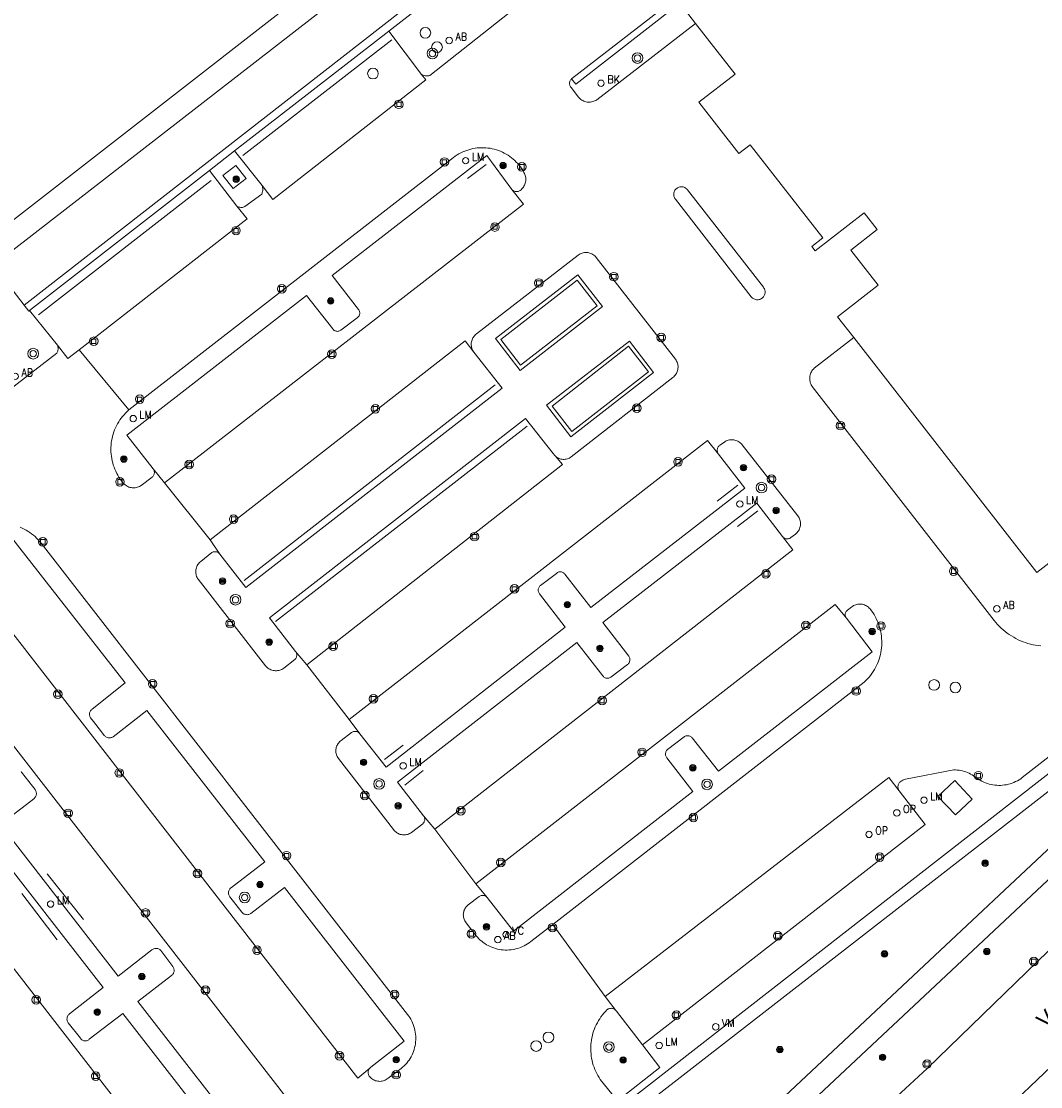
# Model space of a CAD drawing. Header units: metres. Extents: x 138165 to 154469, y 480134 to 494189.
# Tile 96 of 256: x 145769 to 145849, y 485619 to 485702. Entities that reach past the tile are written whole.
import ezdxf

# ---------------------------------------------------------------- set-up
doc = ezdxf.new("R2010")
doc.units = ezdxf.units.M
doc.header["$LTSCALE"] = 0.001
doc.header["$MEASUREMENT"] = 0
for name, color, linetype, lineweight in [('Level 5', 7, 'Continuous', 0), ('TOP-L-terrein schutting raster hek leuning', 7, 'Continuous', 0), ('TOP-L-topo objecten punt', 7, 'Continuous', 0), ('TOP-L-topo objecten vlak', 7, 'Continuous', 0), ('TOP-L-verharding vangrail', 7, 'Continuous', 0), ('TOP-T-topo huisnummering naamgeving', 7, 'Continuous', 0)]:
    doc.layers.add(name, color=color, linetype=linetype, lineweight=lineweight)
doc.styles.add('Style-INTL_ISO', font='INTL_ISO.shx')
doc.styles.add('Style-STANDARD', font='STANDARD.shx')

# ---------------------------------------------------------------- blocks, each defined once
blk = doc.blocks.new('24')
at = {"layer": 'TOP-L-topo objecten punt', "color": 7, "linetype": 'Continuous', "lineweight": 0}
for radius in [0.025, 0.0182, 0.0115, 0.005]:
    blk.add_circle((0, 0), radius, dxfattribs=at)
blk = doc.blocks.new('38')
at = {"layer": 'TOP-L-topo objecten punt', "color": 7, "linetype": 'Continuous', "lineweight": 0}
blk.add_circle((0, 0), 0.025, dxfattribs=at)
at = {"layer": 'TOP-L-topo objecten punt', "color": 7, "linetype": 'Continuous', "lineweight": 0, "style": 'Style-STANDARD'}
blk.add_text('OP', height=0.06, dxfattribs=at).set_placement((0.0483, 0))
blk = doc.blocks.new('22')
at = {"layer": 'TOP-L-topo objecten punt', "color": 7, "linetype": 'Continuous', "lineweight": 0}
blk.add_circle((0, 0), 0.025, dxfattribs=at)
at = {"layer": 'TOP-L-topo objecten punt', "color": 7, "linetype": 'Continuous', "lineweight": 0, "style": 'Style-STANDARD'}
blk.add_text('VC', height=0.06, dxfattribs=at).set_placement((0.0483, 0))
blk = doc.blocks.new('39')
at = {"layer": 'TOP-L-topo objecten punt', "color": 7, "linetype": 'Continuous', "lineweight": 0}
for p, q in [((0.0175, 0.0175), (-0.0175, 0.0175)), ((-0.0175, 0.0175), (-0.0175, -0.0175)), ((0.0175, 0.0175), (0.0175, -0.0175)), ((0.0175, -0.0175), (-0.0175, -0.0175))]:
    blk.add_line(p, q, dxfattribs=at)
blk.add_circle((0, 0), 0.0332, dxfattribs=at)
blk = doc.blocks.new('*U13')
at = {"layer": 'Level 5', "color": 7, "linetype": 'Continuous', "lineweight": 0}
blk.add_circle((0, 0), 0.0415, dxfattribs=at)
blk = doc.blocks.new('150')
at = {"layer": 'Level 5', "color": 7, "linetype": 'Continuous', "lineweight": 0}
blk.add_blockref('*U13', (0, 0), dxfattribs=at)
blk = doc.blocks.new('72')
at = {"layer": 'TOP-L-topo objecten punt', "color": 7, "linetype": 'Continuous', "lineweight": 0}
blk.add_circle((0, 0), 0.025, dxfattribs=at)
at = {"layer": 'TOP-L-topo objecten punt', "color": 7, "linetype": 'Continuous', "lineweight": 0, "style": 'Style-STANDARD'}
blk.add_text('BK', height=0.06, dxfattribs=at).set_placement((0.0483, 0))
blk = doc.blocks.new('16')
at = {"layer": 'TOP-L-topo objecten punt', "color": 7, "linetype": 'Continuous', "lineweight": 0}
blk.add_circle((0, 0), 0.025, dxfattribs=at)
at = {"layer": 'TOP-L-topo objecten punt', "color": 7, "linetype": 'Continuous', "lineweight": 0, "style": 'Style-STANDARD'}
blk.add_text('LM', height=0.06, dxfattribs=at).set_placement((0.0483, 0))
blk = doc.blocks.new('28')
at = {"layer": 'TOP-L-topo objecten punt', "color": 7, "linetype": 'Continuous', "lineweight": 0}
blk.add_circle((0, 0), 0.025, dxfattribs=at)
at = {"layer": 'TOP-L-topo objecten punt', "color": 7, "linetype": 'Continuous', "lineweight": 0, "style": 'Style-STANDARD'}
blk.add_text('VM', height=0.06, dxfattribs=at).set_placement((0.0483, 0))
blk = doc.blocks.new('11')
at = {"layer": 'TOP-L-topo objecten punt', "color": 7, "linetype": 'Continuous', "lineweight": 0}
blk.add_circle((0, 0), 0.025, dxfattribs=at)
at = {"layer": 'TOP-L-topo objecten punt', "color": 7, "linetype": 'Continuous', "lineweight": 0, "style": 'Style-STANDARD'}
blk.add_text('AB', height=0.06, dxfattribs=at).set_placement((0.0483, 0))
blk = doc.blocks.new('27')
at = {"layer": 'TOP-L-topo objecten punt', "color": 7, "linetype": 'Continuous', "lineweight": 0}
for radius in [0.0415, 0.025]:
    blk.add_circle((0, 0), radius, dxfattribs=at)

msp = doc.modelspace()

# ---------------------------------------------------------------- linework, layer by layer
at = {"layer": 'TOP-L-terrein schutting raster hek leuning', "flags": 128}
msp.add_lwpolyline([(145892.743, 485720.944), (145913.693, 485694.147), (145816.019, 485617.988), (145808.015, 485611.797), (145777.182, 485588.107), (145775.1, 485587.145), (145772.868, 485586.865), (145748.012, 485589.884)], dxfattribs=at)
at = {"layer": 'TOP-L-topo objecten vlak', "flags": 128}
for points in [[(145812.334, 485718.455), (145811.229, 485719.876), (145741.269, 485665.434)], [(145767.238, 485683.317), (145812.375, 485718.363)], [(145769.634, 485680.213), (145814.621, 485715.309), (145812.375, 485718.363)], [(145812.654, 485718.704), (145815.424, 485715.122), (145797.931, 485701.489)], [(145807.788, 485703.298), (145801.118, 485698.041), (145801.047, 485698.027), (145800.974, 485698.018), (145800.901, 485698.015), (145800.829, 485698.019), (145800.756, 485698.028), (145800.685, 485698.043), (145800.615, 485698.064), (145800.548, 485698.09), (145800.482, 485698.122)], [(145820.217, 485704.075), (145812.135, 485697.786)], [(145812.135, 485697.786), (145812.454, 485697.376), (145820.537, 485703.665)], [(145821.759, 485702.094), (145820.537, 485703.665)], [(145821.759, 485702.094), (145814.082, 485696.165), (145814.008, 485696.118), (145813.931, 485696.077), (145813.851, 485696.043), (145813.768, 485696.016), (145813.683, 485695.995), (145813.597, 485695.982), (145813.509, 485695.977), (145813.422, 485695.978), (145813.335, 485695.987), (145813.249, 485696.004), (145813.165, 485696.027), (145813.083, 485696.058), (145813.004, 485696.095), (145812.929, 485696.139), (145812.857, 485696.189), (145812.79, 485696.244), (145812.728, 485696.306), (145812.671, 485696.372), (145812.087, 485697.114), (145812.053, 485697.16), (145812.024, 485697.21), (145812.002, 485697.262), (145811.986, 485697.317), (145811.977, 485697.374), (145811.974, 485697.431), (145811.978, 485697.488), (145811.989, 485697.544), (145812.006, 485697.599), (145812.03, 485697.651), (145812.059, 485697.7), (145812.095, 485697.745), (145812.135, 485697.786)], [(145834.033, 485677.708), (145832.784, 485679.313), (145835.941, 485681.769), (145833.822, 485684.491), (145835.862, 485686.079), (145834.84, 485687.393), (145831.032, 485684.43), (145830.774, 485684.761), (145831.63, 485685.428), (145825.992, 485692.673), (145825.12, 485691.994), (145822.022, 485695.976), (145824.823, 485698.156), (145821.759, 485702.094)], [(145797.931, 485701.489), (145785.974, 485692.209)], [(145797.931, 485701.489), (145800.482, 485698.122)], [(145917.956, 485701.403), (145918.27, 485699.054), (145918.231, 485697.724), (145917.814, 485695.447), (145917.472, 485694.538), (145916.809, 485693.623), (145916.322, 485693.017), (145914.922, 485691.726), (145913.763, 485690.738), (145910.635, 485688.345), (145907.207, 485685.848), (145897.464, 485678.811), (145891.747, 485674.552), (145887.014, 485671.013), (145878.963, 485664.632), (145872.904, 485659.704), (145868.483, 485655.939), (145864.861, 485652.699), (145824.52, 485614.842), (145820.591, 485615.143), (145818.129, 485618.31)], [(145800.482, 485698.122), (145800.813, 485697.702), (145788.945, 485688.412), (145788.114, 485689.509)], [(145830.397, 485612.283), (145827.578, 485615.339), (145866.03, 485651.423), (145869.62, 485654.635), (145874.011, 485658.374), (145880.046, 485663.283), (145888.07, 485669.642), (145892.781, 485673.166), (145898.487, 485677.416), (145908.222, 485684.448), (145911.67, 485686.958), (145914.85, 485689.391), (145916.07, 485690.431), (145917.589, 485691.832), (145918.185, 485692.573), (145919.009, 485693.712), (145919.488, 485694.983), (145919.613, 485695.666)], [(145837.556, 485642.491), (145837.527, 485642.541), (145837.504, 485642.595), (145837.486, 485642.65), (145837.475, 485642.707), (145837.47, 485642.765), (145837.471, 485642.823), (145837.478, 485642.88), (145837.492, 485642.937), (145837.511, 485642.991), (145837.537, 485643.044), (145837.567, 485643.093), (145837.603, 485643.139), (145837.644, 485643.18), (145837.706, 485643.226), (145837.771, 485643.268), (145837.838, 485643.305), (145837.908, 485643.338), (145837.98, 485643.366), (145838.053, 485643.39), (145841.804, 485644.104), (145841.939, 485644.102), (145842.074, 485644.093), (145842.209, 485644.077), (145842.342, 485644.055), (145842.475, 485644.026), (145842.605, 485643.99), (145842.734, 485643.948), (145842.86, 485643.899), (145842.984, 485643.844), (145843.104, 485643.783), (145843.222, 485643.716), (145843.336, 485643.643), (145843.446, 485643.564), (145843.729, 485643.376), (145843.858, 485643.298), (145843.99, 485643.226), (145844.126, 485643.162), (145844.265, 485643.104), (145844.407, 485643.054), (145844.551, 485643.01), (145844.697, 485642.974), (145844.845, 485642.946), (145844.994, 485642.925), (145845.144, 485642.912), (145845.294, 485642.906), (145845.444, 485642.908), (145845.595, 485642.918), (145845.744, 485642.936), (145845.893, 485642.96), (145846.039, 485642.993), (145846.185, 485643.033), (145846.327, 485643.08), (145846.468, 485643.134), (145846.605, 485643.196), (145846.739, 485643.264), (145846.87, 485643.339), (145846.996, 485643.421), (145847.118, 485643.509), (145912.568, 485694.476)], [(145913.693, 485694.147), (145816.019, 485617.988)], [(145913.693, 485694.147), (145914.534, 485693.246), (145818.129, 485618.31)], [(145779.656, 485667.491), (145777.609, 485670.122), (145791.549, 485680.956), (145793.585, 485678.366), (145793.62, 485678.324), (145793.66, 485678.285), (145793.704, 485678.252), (145793.751, 485678.225), (145793.802, 485678.203), (145793.855, 485678.187), (145793.909, 485678.178), (145793.964, 485678.175), (145794.019, 485678.179), (145794.073, 485678.189), (145794.126, 485678.205), (145794.176, 485678.228), (145794.223, 485678.256), (145795.49, 485679.232), (145795.533, 485679.264), (145795.571, 485679.3), (145795.605, 485679.342), (145795.634, 485679.387), (145795.656, 485679.435), (145795.673, 485679.485), (145795.683, 485679.538), (145795.687, 485679.591), (145795.684, 485679.644), (145795.674, 485679.696), (145795.659, 485679.747), (145795.637, 485679.796), (145795.609, 485679.841), (145795.576, 485679.883), (145793.556, 485682.504), (145805.545, 485691.839), (145807.499, 485689.189)], [(145807.499, 485689.189), (145807.542, 485689.149), (145807.589, 485689.114), (145807.641, 485689.085), (145807.695, 485689.062), (145807.751, 485689.046), (145807.809, 485689.036), (145807.868, 485689.033), (145807.927, 485689.037), (145807.985, 485689.048), (145808.041, 485689.066), (145808.094, 485689.09), (145808.145, 485689.12), (145808.213, 485689.175), (145808.275, 485689.235), (145808.333, 485689.3), (145808.386, 485689.37), (145808.432, 485689.443), (145808.473, 485689.521), (145808.507, 485689.601), (145808.535, 485689.683), (145808.556, 485689.768), (145808.57, 485689.854), (145808.577, 485689.94), (145808.577, 485690.028), (145808.57, 485690.114), (145808.556, 485690.2), (145808.536, 485690.285), (145808.508, 485690.368), (145808.474, 485690.448), (145808.434, 485690.525), (145808.351, 485690.67), (145808.261, 485690.81), (145808.164, 485690.947), (145808.062, 485691.079), (145807.954, 485691.206), (145807.84, 485691.328), (145807.721, 485691.445), (145807.596, 485691.556), (145807.467, 485691.662), (145807.333, 485691.761), (145807.195, 485691.855), (145807.052, 485691.942), (145806.906, 485692.022), (145806.756, 485692.096), (145806.603, 485692.163), (145806.448, 485692.223), (145806.289, 485692.276), (145806.129, 485692.322), (145805.966, 485692.36), (145805.802, 485692.391), (145805.637, 485692.414), (145805.471, 485692.43), (145805.304, 485692.439), (145805.137, 485692.439), (145804.97, 485692.433), (145804.804, 485692.418), (145804.638, 485692.397), (145804.474, 485692.367), (145804.311, 485692.331), (145804.15, 485692.287), (145803.991, 485692.235), (145803.835, 485692.177), (145803.681, 485692.111), (145803.531, 485692.039), (145803.384, 485691.96), (145803.24, 485691.874), (145803.101, 485691.782), (145802.966, 485691.684), (145777.757, 485672.068)], [(145785.974, 485692.209), (145784.016, 485690.659)], [(145788.114, 485689.509), (145785.974, 485692.209)], [(145786.88, 485690.056), (145785.871, 485689.268), (145785.062, 485690.276), (145786.073, 485691.066), (145786.88, 485690.056)], [(145784.016, 485690.659), (145770.059, 485679.792)], [(145784.016, 485690.659), (145786.136, 485687.903)], [(145788.114, 485689.509), (145788.133, 485689.434), (145788.145, 485689.357), (145788.153, 485689.28), (145788.154, 485689.203), (145788.149, 485689.125), (145788.139, 485689.049), (145788.122, 485688.973), (145788.1, 485688.898), (145788.073, 485688.826), (145786.762, 485687.862), (145786.701, 485687.837), (145786.639, 485687.819), (145786.574, 485687.807), (145786.509, 485687.801), (145786.444, 485687.802), (145786.379, 485687.81), (145786.315, 485687.824), (145786.253, 485687.844), (145786.193, 485687.871), (145786.136, 485687.903)], [(145826.682, 485680.641), (145826.615, 485680.631), (145826.548, 485680.628), (145826.481, 485680.632), (145826.415, 485680.644), (145826.351, 485680.663), (145826.289, 485680.69), (145826.231, 485680.723), (145826.176, 485680.762), (145826.127, 485680.807), (145826.082, 485680.858), (145820.187, 485688.434), (145820.148, 485688.489), (145820.116, 485688.549), (145820.091, 485688.611), (145820.073, 485688.676), (145820.062, 485688.743), (145820.059, 485688.81), (145820.064, 485688.877), (145820.076, 485688.944), (145820.095, 485689.008), (145820.122, 485689.07), (145820.155, 485689.129), (145820.194, 485689.183), (145820.24, 485689.233), (145820.291, 485689.277), (145820.346, 485689.316), (145820.405, 485689.348), (145820.468, 485689.373), (145820.533, 485689.39), (145820.6, 485689.401), (145820.667, 485689.404), (145820.734, 485689.399), (145820.8, 485689.387), (145820.865, 485689.367), (145820.927, 485689.341), (145820.985, 485689.307), (145821.04, 485689.268), (145821.089, 485689.222), (145821.134, 485689.171), (145827.029, 485681.595), (145827.067, 485681.539), (145827.099, 485681.48), (145827.124, 485681.418), (145827.142, 485681.353), (145827.152, 485681.287), (145827.155, 485681.219), (145827.15, 485681.152), (145827.138, 485681.086), (145827.119, 485681.022), (145827.092, 485680.96), (145827.059, 485680.902), (145827.019, 485680.848), (145826.974, 485680.798), (145826.923, 485680.754), (145826.868, 485680.716), (145826.809, 485680.684), (145826.747, 485680.659), (145826.682, 485680.641)], [(145807.499, 485689.189), (145808.387, 485688.059), (145780.518, 485666.406)], [(145786.136, 485687.903), (145786.941, 485686.922), (145773.907, 485676.741)], [(145804.539, 485676.564), (145804.492, 485676.633), (145804.451, 485676.705), (145804.417, 485676.781), (145804.388, 485676.859), (145804.367, 485676.939), (145804.352, 485677.021), (145804.343, 485677.103), (145804.342, 485677.186), (145804.347, 485677.269), (145804.36, 485677.351), (145804.379, 485677.432), (145804.404, 485677.511), (145804.436, 485677.588), (145804.475, 485677.662), (145804.519, 485677.732), (145804.569, 485677.799), (145804.624, 485677.861), (145804.684, 485677.918), (145804.749, 485677.97), (145812.643, 485684.099), (145812.715, 485684.148), (145812.791, 485684.19), (145812.87, 485684.226), (145812.952, 485684.255), (145813.037, 485684.276), (145813.122, 485684.291), (145813.209, 485684.298), (145813.296, 485684.297), (145813.383, 485684.29), (145813.468, 485684.274), (145813.552, 485684.252), (145813.634, 485684.222), (145813.713, 485684.186), (145813.789, 485684.143), (145813.86, 485684.093), (145813.927, 485684.038), (145813.989, 485683.977), (145814.046, 485683.911), (145820.198, 485676.009), (145820.245, 485675.94), (145820.286, 485675.868), (145820.32, 485675.792), (145820.349, 485675.714), (145820.371, 485675.634), (145820.386, 485675.552), (145820.395, 485675.47), (145820.397, 485675.387), (145820.392, 485675.304), (145820.381, 485675.221), (145820.362, 485675.14), (145820.338, 485675.061), (145820.306, 485674.984), (145820.269, 485674.91), (145820.226, 485674.839), (145820.176, 485674.771), (145820.122, 485674.709), (145820.063, 485674.65), (145819.999, 485674.597), (145812.099, 485668.42), (145812.03, 485668.373), (145811.958, 485668.332), (145811.882, 485668.297), (145811.804, 485668.269), (145811.723, 485668.248), (145811.641, 485668.234), (145811.558, 485668.227), (145811.474, 485668.228), (145811.391, 485668.236), (145811.309, 485668.251), (145811.229, 485668.273), (145811.151, 485668.302), (145811.076, 485668.338), (145811.004, 485668.38), (145810.936, 485668.429), (145810.872, 485668.483)], [(145769.634, 485680.213), (145767.238, 485683.317)], [(145812.627, 485682.564), (145806.226, 485677.611), (145808.149, 485675.138), (145814.521, 485680.093), (145812.627, 485682.564)], [(145808.159, 485675.541), (145806.642, 485677.532), (145812.564, 485682.138), (145814.119, 485680.168), (145808.159, 485675.541)], [(145770.059, 485679.792), (145769.991, 485679.75), (145769.634, 485680.213)], [(145770.059, 485679.792), (145772.218, 485677.09)], [(145834.033, 485677.708), (145848.248, 485659.441), (145873.818, 485679.339)], [(145848.55, 485653.734), (145848.35, 485653.758), (145848.15, 485653.789), (145847.952, 485653.828), (145847.756, 485653.875), (145847.562, 485653.929), (145847.369, 485653.991), (145847.18, 485654.06), (145846.993, 485654.136), (145846.809, 485654.219), (145846.629, 485654.31), (145846.452, 485654.407), (145846.279, 485654.511), (145846.11, 485654.621), (145845.945, 485654.738), (145845.786, 485654.862), (145845.63, 485654.991), (145845.481, 485655.126), (145845.336, 485655.267), (145845.197, 485655.413), (145845.063, 485655.564), (145844.936, 485655.721), (145830.82, 485673.882), (145830.772, 485673.954), (145830.73, 485674.03), (145830.694, 485674.109), (145830.664, 485674.19), (145830.641, 485674.274), (145830.626, 485674.359), (145830.617, 485674.446), (145830.615, 485674.533), (145830.62, 485674.619), (145830.632, 485674.705), (145830.651, 485674.79), (145830.677, 485674.872), (145830.709, 485674.953), (145830.748, 485675.03), (145830.793, 485675.105), (145830.844, 485675.175), (145830.9, 485675.241), (145830.962, 485675.302), (145834.033, 485677.708)], [(145767.317, 485673.279), (145767.367, 485673.245), (145767.42, 485673.217), (145767.476, 485673.194), (145767.534, 485673.177), (145767.593, 485673.165), (145767.653, 485673.16), (145767.713, 485673.161), (145767.773, 485673.167), (145767.832, 485673.18), (145767.89, 485673.198), (145767.945, 485673.222), (145772.162, 485676.472), (145772.196, 485676.527), (145772.223, 485676.586), (145772.245, 485676.647), (145772.26, 485676.71), (145772.27, 485676.774), (145772.272, 485676.838), (145772.268, 485676.903), (145772.258, 485676.967), (145772.241, 485677.029), (145772.218, 485677.09)], [(145772.218, 485677.09), (145773.036, 485676.06), (145773.907, 485676.741)], [(145784.084, 485661.982), (145803.877, 485677.431), (145804.539, 485676.564)], [(145818.487, 485674.977), (145816.632, 485677.402), (145810.176, 485672.428), (145812.078, 485669.988), (145818.487, 485674.977)], [(145816.547, 485677.027), (145818.113, 485675.021), (145812.159, 485670.389), (145810.622, 485672.372), (145816.547, 485677.027)], [(145773.907, 485676.741), (145777.757, 485672.068)], [(145804.539, 485676.564), (145806.739, 485673.761), (145786.848, 485658.277), (145784.835, 485660.874)], [(145777.757, 485672.068), (145777.628, 485671.951), (145777.504, 485671.828), (145777.386, 485671.7), (145777.273, 485671.567), (145777.166, 485671.43), (145777.064, 485671.288), (145776.97, 485671.142), (145776.881, 485670.991), (145776.799, 485670.837), (145776.724, 485670.68), (145776.656, 485670.52), (145776.594, 485670.357), (145776.54, 485670.191), (145776.493, 485670.023), (145776.453, 485669.853), (145776.42, 485669.682), (145776.395, 485669.51), (145776.377, 485669.336), (145776.367, 485669.162), (145776.364, 485668.988), (145776.369, 485668.813), (145776.382, 485668.64), (145776.401, 485668.466), (145776.428, 485668.294), (145776.463, 485668.123), (145776.505, 485667.954), (145776.554, 485667.787), (145776.61, 485667.622), (145776.674, 485667.459), (145776.744, 485667.3), (145776.821, 485667.143), (145776.905, 485666.99), (145776.995, 485666.841), (145777.092, 485666.696), (145777.194, 485666.555), (145777.303, 485666.419), (145777.356, 485666.355), (145777.415, 485666.295), (145777.478, 485666.24), (145777.546, 485666.191), (145777.617, 485666.147), (145777.691, 485666.109), (145777.769, 485666.077), (145777.848, 485666.052), (145777.93, 485666.033), (145778.013, 485666.021), (145778.096, 485666.016), (145778.18, 485666.017), (145778.263, 485666.025), (145778.345, 485666.04), (145778.426, 485666.062), (145778.505, 485666.09), (145778.581, 485666.124), (145778.654, 485666.165), (145778.724, 485666.211), (145779.558, 485666.852), (145779.6, 485666.888), (145779.637, 485666.928), (145779.669, 485666.973), (145779.696, 485667.021), (145779.717, 485667.072), (145779.731, 485667.125), (145779.74, 485667.179), (145779.742, 485667.234), (145779.737, 485667.289), (145779.726, 485667.342), (145779.709, 485667.395), (145779.685, 485667.444), (145779.656, 485667.491)], [(145790.71, 485653.308), (145788.674, 485655.916), (145808.551, 485671.406), (145810.71, 485668.681), (145810.746, 485668.627), (145810.785, 485668.576), (145810.827, 485668.528), (145810.872, 485668.483)], [(145823.539, 485668.631), (145822.691, 485669.694), (145794.866, 485648.032)], [(145823.539, 485668.631), (145823.507, 485668.677), (145823.481, 485668.727), (145823.461, 485668.779), (145823.446, 485668.834), (145823.438, 485668.889), (145823.436, 485668.945), (145823.441, 485669.001), (145823.452, 485669.056), (145823.469, 485669.11), (145823.493, 485669.161), (145823.521, 485669.209), (145823.556, 485669.254), (145823.595, 485669.294), (145823.638, 485669.33), (145823.991, 485669.571), (145824.063, 485669.618), (145824.138, 485669.658), (145824.217, 485669.692), (145824.298, 485669.719), (145824.382, 485669.739), (145824.466, 485669.751), (145824.552, 485669.757), (145824.638, 485669.755), (145824.723, 485669.747), (145824.807, 485669.731), (145824.889, 485669.707), (145824.97, 485669.678), (145825.047, 485669.641), (145825.121, 485669.598), (145825.191, 485669.549), (145825.257, 485669.494), (145825.318, 485669.433), (145825.373, 485669.368), (145829.698, 485663.844), (145829.747, 485663.771), (145829.79, 485663.695), (145829.825, 485663.615), (145829.855, 485663.532), (145829.876, 485663.447), (145829.891, 485663.361), (145829.898, 485663.273), (145829.898, 485663.185), (145829.891, 485663.098), (145829.876, 485663.012), (145829.853, 485662.927), (145829.824, 485662.844), (145829.788, 485662.764), (145829.745, 485662.688), (145829.696, 485662.615), (145829.641, 485662.547), (145829.58, 485662.484), (145829.514, 485662.426), (145829.145, 485662.148), (145829.099, 485662.118), (145829.049, 485662.094), (145828.997, 485662.076), (145828.943, 485662.064), (145828.888, 485662.058), (145828.833, 485662.059), (145828.778, 485662.067), (145828.725, 485662.081), (145828.673, 485662.1), (145828.625, 485662.126), (145828.579, 485662.158), (145828.538, 485662.194), (145828.501, 485662.235)], [(145795.699, 485646.919), (145797.733, 485644.31), (145811.632, 485655.19), (145809.632, 485657.795), (145809.602, 485657.841), (145809.577, 485657.889), (145809.559, 485657.941), (145809.547, 485657.994), (145809.54, 485658.048), (145809.541, 485658.102), (145809.548, 485658.157), (145809.561, 485658.21), (145809.58, 485658.261), (145809.605, 485658.309), (145809.636, 485658.354), (145809.672, 485658.395), (145809.712, 485658.432), (145810.962, 485659.374), (145811.002, 485659.41), (145811.046, 485659.44), (145811.093, 485659.465), (145811.143, 485659.483), (145811.196, 485659.494), (145811.249, 485659.499), (145811.302, 485659.497), (145811.355, 485659.489), (145811.406, 485659.473), (145811.455, 485659.452), (145811.5, 485659.424), (145811.542, 485659.39), (145811.579, 485659.352), (145811.611, 485659.309), (145813.63, 485656.727), (145825.576, 485665.993), (145823.539, 485668.631)], [(145810.872, 485668.483), (145811.414, 485667.823), (145791.57, 485652.267)], [(145779.656, 485667.491), (145780.518, 485666.406)], [(145780.518, 485666.406), (145784.084, 485661.982)], [(145828.501, 485662.235), (145826.514, 485664.823), (145814.554, 485655.546), (145816.575, 485652.941), (145816.603, 485652.889), (145816.625, 485652.833), (145816.64, 485652.776), (145816.649, 485652.717), (145816.651, 485652.657), (145816.646, 485652.598), (145816.634, 485652.54), (145816.616, 485652.483), (145816.591, 485652.429), (145816.561, 485652.378), (145816.524, 485652.331), (145816.483, 485652.288), (145815.181, 485651.314), (145815.132, 485651.284), (145815.08, 485651.26), (145815.025, 485651.243), (145814.968, 485651.233), (145814.911, 485651.23), (145814.853, 485651.234), (145814.797, 485651.246), (145814.743, 485651.265), (145814.691, 485651.29), (145814.643, 485651.322), (145814.6, 485651.359), (145814.561, 485651.402), (145812.527, 485654.014), (145798.615, 485643.167), (145800.631, 485640.551)], [(145796.481, 485620.946), (145796.499, 485620.962), (145796.517, 485620.978), (145796.536, 485620.993), (145796.556, 485621.007), (145799.138, 485623.041), (145789.838, 485634.967), (145787.239, 485632.945), (145787.187, 485632.916), (145787.132, 485632.893), (145787.075, 485632.876), (145787.016, 485632.865), (145786.956, 485632.861), (145786.897, 485632.863), (145786.838, 485632.872), (145786.78, 485632.888), (145786.725, 485632.91), (145786.672, 485632.937), (145786.622, 485632.971), (145786.577, 485633.01), (145786.536, 485633.053), (145785.599, 485634.256), (145785.566, 485634.305), (145785.539, 485634.358), (145785.519, 485634.413), (145785.505, 485634.47), (145785.498, 485634.529), (145785.497, 485634.587), (145785.504, 485634.646), (145785.517, 485634.703), (145785.537, 485634.759), (145785.563, 485634.812), (145785.595, 485634.861), (145785.632, 485634.907), (145785.675, 485634.947), (145785.722, 485634.983), (145788.328, 485636.968), (145779.16, 485648.709), (145776.544, 485646.688), (145776.493, 485646.657), (145776.439, 485646.632), (145776.382, 485646.613), (145776.324, 485646.601), (145776.264, 485646.596), (145776.204, 485646.597), (145776.145, 485646.606), (145776.087, 485646.621), (145776.032, 485646.642), (145775.979, 485646.67), (145775.93, 485646.704), (145775.884, 485646.743), (145775.844, 485646.787), (145775.628, 485647.065), (145775.011, 485647.874), (145774.793, 485648.144), (145774.763, 485648.195), (145774.738, 485648.249), (145774.721, 485648.306), (145774.71, 485648.364), (145774.706, 485648.423), (145774.708, 485648.482), (145774.718, 485648.541), (145774.734, 485648.598), (145774.757, 485648.653), (145774.787, 485648.704), (145774.822, 485648.752), (145774.862, 485648.796), (145774.907, 485648.834), (145777.482, 485650.865), (145768.19, 485662.767)], [(145796.481, 485620.946), (145796.443, 485620.903), (145796.41, 485620.855), (145796.383, 485620.805), (145796.361, 485620.751), (145796.347, 485620.695), (145796.338, 485620.638), (145796.337, 485620.581), (145796.342, 485620.523), (145796.354, 485620.467), (145796.372, 485620.412), (145796.397, 485620.36), (145796.427, 485620.311), (145796.482, 485620.245), (145796.543, 485620.184), (145796.609, 485620.128), (145796.68, 485620.078), (145796.754, 485620.034), (145796.832, 485619.997), (145796.913, 485619.966), (145796.996, 485619.943), (145797.08, 485619.926), (145797.166, 485619.917), (145797.252, 485619.915), (145797.339, 485619.921), (145797.424, 485619.934), (145797.508, 485619.954), (145797.59, 485619.981), (145797.669, 485620.015), (145797.745, 485620.055), (145797.818, 485620.102), (145797.886, 485620.155), (145798.894, 485620.908), (145799.011, 485621.005), (145799.123, 485621.107), (145799.229, 485621.215), (145799.33, 485621.328), (145799.425, 485621.446), (145799.514, 485621.569), (145799.597, 485621.696), (145799.673, 485621.827), (145799.742, 485621.962), (145799.804, 485622.101), (145799.86, 485622.242), (145799.908, 485622.386), (145799.948, 485622.532), (145799.981, 485622.68), (145800.007, 485622.829), (145800.025, 485622.98), (145800.035, 485623.131), (145800.038, 485623.283), (145800.033, 485623.434), (145800.02, 485623.585), (145799.999, 485623.736), (145799.971, 485623.885), (145799.936, 485624.032), (145799.893, 485624.178), (145799.842, 485624.321), (145799.785, 485624.461), (145799.72, 485624.598), (145799.649, 485624.732), (145799.571, 485624.862), (145799.486, 485624.988), (145799.395, 485625.109), (145770.945, 485661.722), (145770.836, 485661.856), (145770.722, 485661.985), (145770.602, 485662.109), (145770.476, 485662.228), (145770.346, 485662.341), (145770.211, 485662.449), (145770.072, 485662.55), (145769.928, 485662.646), (145769.78, 485662.735), (145769.628, 485662.817), (145769.474, 485662.893), (145769.315, 485662.962)], [(145784.084, 485661.982), (145784.835, 485660.874)], [(145828.501, 485662.235), (145829.303, 485661.206), (145801.507, 485639.494)], [(145765.582, 485660.751), (145764.618, 485660.015), (145795.53, 485620.165), (145796.481, 485620.946)], [(145784.835, 485660.874), (145784.796, 485660.917), (145784.753, 485660.954), (145784.706, 485660.987), (145784.655, 485661.013), (145784.601, 485661.034), (145784.546, 485661.048), (145784.489, 485661.056), (145784.431, 485661.057), (145784.374, 485661.051), (145784.318, 485661.039), (145784.264, 485661.02), (145784.212, 485660.995), (145783.344, 485660.306), (145783.279, 485660.249), (145783.219, 485660.187), (145783.165, 485660.121), (145783.116, 485660.05), (145783.074, 485659.975), (145783.037, 485659.897), (145783.008, 485659.816), (145782.985, 485659.733), (145782.969, 485659.649), (145782.96, 485659.563), (145782.958, 485659.477), (145782.964, 485659.391), (145782.977, 485659.306), (145782.996, 485659.222), (145783.023, 485659.14), (145783.056, 485659.061), (145783.096, 485658.985), (145783.142, 485658.912), (145788.371, 485652.2), (145788.429, 485652.133), (145788.492, 485652.071), (145788.56, 485652.015), (145788.633, 485651.965), (145788.709, 485651.922), (145788.789, 485651.885), (145788.872, 485651.855), (145788.958, 485651.832), (145789.045, 485651.817), (145789.132, 485651.809), (145789.221, 485651.808), (145789.309, 485651.816), (145789.396, 485651.83), (145789.481, 485651.852), (145789.564, 485651.881), (145789.645, 485651.918), (145789.722, 485651.961), (145789.795, 485652.01), (145790.639, 485652.674), (145790.679, 485652.716), (145790.714, 485652.762), (145790.744, 485652.812), (145790.767, 485652.865), (145790.783, 485652.921), (145790.793, 485652.978), (145790.796, 485653.036), (145790.792, 485653.093), (145790.782, 485653.15), (145790.764, 485653.206), (145790.74, 485653.258), (145790.71, 485653.308)], [(145804.697, 485635.259), (145832.606, 485656.953), (145833.461, 485655.891)], [(145833.461, 485655.891), (145833.43, 485655.936), (145833.406, 485655.985), (145833.387, 485656.036), (145833.375, 485656.089), (145833.37, 485656.143), (145833.372, 485656.197), (145833.38, 485656.251), (145833.395, 485656.303), (145833.416, 485656.353), (145833.444, 485656.4), (145833.477, 485656.444), (145833.515, 485656.482), (145833.558, 485656.516), (145833.881, 485656.773), (145833.953, 485656.824), (145834.028, 485656.869), (145834.107, 485656.907), (145834.19, 485656.938), (145834.274, 485656.962), (145834.36, 485656.979), (145834.448, 485656.988), (145834.536, 485656.989), (145834.623, 485656.984), (145834.71, 485656.97), (145834.796, 485656.95), (145834.879, 485656.922), (145834.96, 485656.887), (145835.037, 485656.845), (145835.111, 485656.797), (145835.18, 485656.743), (145835.244, 485656.683), (145835.303, 485656.618), (145835.412, 485656.475), (145835.514, 485656.327), (145835.61, 485656.175), (145835.699, 485656.02), (145835.782, 485655.86), (145835.858, 485655.697), (145835.927, 485655.531), (145835.988, 485655.362), (145836.042, 485655.191), (145836.089, 485655.018), (145836.129, 485654.842), (145836.16, 485654.666), (145836.185, 485654.488), (145836.201, 485654.309), (145836.21, 485654.129), (145836.211, 485653.95), (145836.205, 485653.77), (145836.191, 485653.591), (145836.169, 485653.413), (145836.14, 485653.235), (145836.103, 485653.06), (145836.058, 485652.886), (145836.006, 485652.714), (145835.947, 485652.544), (145835.881, 485652.377), (145835.807, 485652.213), (145835.727, 485652.052), (145835.639, 485651.895), (145835.546, 485651.742), (145835.445, 485651.593), (145835.338, 485651.449), (145835.226, 485651.309), (145835.107, 485651.174), (145834.983, 485651.044), (145834.853, 485650.92), (145810.666, 485632.103)], [(145790.387, 485616.206), (145791.298, 485616.982), (145760.437, 485656.734), (145759.445, 485655.962)], [(145833.461, 485655.891), (145835.478, 485653.282), (145823.529, 485643.996), (145821.485, 485646.593), (145821.45, 485646.634), (145821.41, 485646.67), (145821.366, 485646.701), (145821.318, 485646.726), (145821.268, 485646.745), (145821.216, 485646.758), (145821.163, 485646.764), (145821.109, 485646.763), (145821.055, 485646.756), (145821.003, 485646.743), (145820.954, 485646.723), (145820.906, 485646.697), (145820.863, 485646.665), (145819.586, 485645.695), (145819.546, 485645.657), (145819.511, 485645.614), (145819.481, 485645.567), (145819.457, 485645.517), (145819.439, 485645.465), (145819.428, 485645.411), (145819.422, 485645.356), (145819.424, 485645.3), (145819.432, 485645.245), (145819.446, 485645.192), (145819.467, 485645.141), (145819.494, 485645.092), (145819.526, 485645.047), (145821.546, 485642.441), (145807.612, 485631.583), (145805.574, 485634.198)], [(145791.57, 485652.267), (145790.71, 485653.308)], [(145791.57, 485652.267), (145794.866, 485648.032)], [(145753.058, 485650.999), (145752.081, 485650.259), (145782.974, 485610.407), (145783.849, 485610.988)], [(145794.866, 485648.032), (145795.699, 485646.919)], [(145800.631, 485640.551), (145800.662, 485640.507), (145800.688, 485640.461), (145800.707, 485640.411), (145800.721, 485640.359), (145800.729, 485640.307), (145800.731, 485640.253), (145800.726, 485640.2), (145800.715, 485640.148), (145800.698, 485640.097), (145800.675, 485640.049), (145800.646, 485640.004), (145800.612, 485639.962), (145800.574, 485639.925), (145799.699, 485639.245), (145799.63, 485639.199), (145799.558, 485639.16), (145799.483, 485639.126), (145799.405, 485639.099), (145799.325, 485639.078), (145799.244, 485639.065), (145799.162, 485639.058), (145799.079, 485639.057), (145798.997, 485639.064), (145798.916, 485639.078), (145798.836, 485639.098), (145798.758, 485639.125), (145798.683, 485639.158), (145798.61, 485639.198), (145798.542, 485639.243), (145798.477, 485639.294), (145798.416, 485639.35), (145798.361, 485639.412), (145798.311, 485639.477), (145794.025, 485644.997), (145793.978, 485645.065), (145793.937, 485645.137), (145793.902, 485645.212), (145793.873, 485645.289), (145793.851, 485645.369), (145793.836, 485645.45), (145793.828, 485645.533), (145793.827, 485645.615), (145793.833, 485645.698), (145793.846, 485645.78), (145793.866, 485645.86), (145793.892, 485645.938), (145793.925, 485646.014), (145793.964, 485646.087), (145794.009, 485646.156), (145794.06, 485646.221), (145794.116, 485646.282), (145794.177, 485646.338), (145794.243, 485646.388), (145795.044, 485647.005), (145795.091, 485647.037), (145795.141, 485647.062), (145795.194, 485647.082), (145795.249, 485647.095), (145795.305, 485647.101), (145795.361, 485647.101), (145795.417, 485647.093), (145795.472, 485647.079), (145795.524, 485647.059), (145795.574, 485647.032), (145795.62, 485646.999), (145795.662, 485646.962), (145795.699, 485646.919)], [(145769.399, 485643.974), (145769.439, 485643.931), (145770.271, 485642.856), (145770.484, 485642.572), (145770.517, 485642.521), (145770.544, 485642.467), (145770.563, 485642.41), (145770.576, 485642.351), (145770.582, 485642.291), (145770.58, 485642.23), (145770.572, 485642.17), (145770.556, 485642.112), (145770.533, 485642.056), (145770.503, 485642.003), (145770.468, 485641.954), (145770.426, 485641.91), (145770.38, 485641.871), (145767.79, 485639.855), (145776.925, 485628.09), (145779.552, 485630.133), (145779.601, 485630.166), (145779.653, 485630.194), (145779.709, 485630.216), (145779.766, 485630.231), (145779.825, 485630.239), (145779.884, 485630.241), (145779.943, 485630.236), (145780.002, 485630.224), (145780.058, 485630.205), (145780.112, 485630.181), (145780.163, 485630.15), (145780.21, 485630.113), (145780.252, 485630.072), (145781.17, 485628.829), (145781.202, 485628.782), (145781.229, 485628.732), (145781.25, 485628.679), (145781.264, 485628.624), (145781.272, 485628.568), (145781.274, 485628.511), (145781.269, 485628.454), (145781.257, 485628.399), (145781.239, 485628.345), (145781.215, 485628.293), (145781.185, 485628.245), (145781.15, 485628.2), (145781.11, 485628.16), (145781.065, 485628.125), (145778.459, 485626.126), (145787.811, 485614.107)], [(145863.777, 485644.168), (145848.323, 485629.243), (145839.742, 485620.904), (145837.721, 485619.039), (145830.397, 485612.283)], [(145814.744, 485626.494), (145836.754, 485643.523), (145837.556, 485642.491)], [(145840.576, 485642.043), (145841.931, 485640.624), (145843.235, 485641.828), (145841.876, 485643.271), (145840.576, 485642.043)], [(145817.632, 485622.761), (145839.576, 485639.861), (145837.556, 485642.491)], [(145800.631, 485640.551), (145801.507, 485639.494)], [(145786.598, 485613.201), (145777.294, 485625.197), (145774.692, 485623.178), (145774.648, 485623.143), (145774.6, 485623.114), (145774.548, 485623.091), (145774.495, 485623.074), (145774.44, 485623.064), (145774.384, 485623.06), (145774.327, 485623.064), (145774.272, 485623.073), (145774.218, 485623.09), (145774.167, 485623.113), (145774.119, 485623.141), (145774.074, 485623.176), (145774.034, 485623.215), (145773.999, 485623.259), (145773.055, 485624.452), (145773.023, 485624.503), (145772.996, 485624.557), (145772.977, 485624.613), (145772.964, 485624.672), (145772.958, 485624.732), (145772.96, 485624.792), (145772.968, 485624.851), (145772.984, 485624.909), (145773.006, 485624.965), (145773.035, 485625.018), (145773.07, 485625.066), (145773.111, 485625.111), (145773.156, 485625.15), (145775.77, 485627.196), (145766.597, 485638.965)], [(145801.507, 485639.494), (145804.697, 485635.259)], [(145804.697, 485635.259), (145805.574, 485634.198)], [(145805.574, 485634.198), (145805.535, 485634.239), (145805.49, 485634.275), (145805.442, 485634.306), (145805.39, 485634.33), (145805.335, 485634.347), (145805.279, 485634.357), (145805.222, 485634.361), (145805.165, 485634.357), (145805.109, 485634.346), (145805.055, 485634.328), (145805.003, 485634.303), (145804.955, 485634.272), (145804.107, 485633.624), (145804.044, 485633.572), (145803.986, 485633.514), (145803.932, 485633.452), (145803.885, 485633.385), (145803.843, 485633.315), (145803.807, 485633.241), (145803.777, 485633.165), (145803.754, 485633.087), (145803.738, 485633.006), (145803.728, 485632.925), (145803.726, 485632.843), (145803.73, 485632.761), (145803.742, 485632.68), (145803.76, 485632.6), (145803.784, 485632.522), (145803.816, 485632.447), (145803.853, 485632.374), (145803.897, 485632.304), (145803.946, 485632.239), (145804.724, 485631.221), (145804.824, 485631.106), (145804.929, 485630.996), (145805.039, 485630.891), (145805.155, 485630.792), (145805.276, 485630.699), (145805.401, 485630.612), (145805.53, 485630.531), (145805.663, 485630.457), (145805.8, 485630.39), (145805.94, 485630.33), (145806.083, 485630.277), (145806.228, 485630.231), (145806.375, 485630.193), (145806.525, 485630.162), (145806.675, 485630.138), (145806.827, 485630.122), (145806.979, 485630.114), (145807.131, 485630.113), (145807.283, 485630.12), (145807.435, 485630.135), (145807.585, 485630.157), (145807.735, 485630.187), (145807.883, 485630.224), (145808.028, 485630.269), (145808.171, 485630.321), (145808.312, 485630.38), (145808.449, 485630.446), (145808.583, 485630.519), (145808.713, 485630.598), (145808.839, 485630.684), (145808.96, 485630.776), (145810.666, 485632.103)], [(145810.666, 485632.103), (145814.744, 485626.494)], [(145838.425, 485610.635), (145856.516, 485627.875)], [(145814.744, 485626.494), (145815.57, 485625.427)], [(145815.57, 485625.427), (145815.527, 485625.468), (145815.48, 485625.503), (145815.429, 485625.533), (145815.376, 485625.557), (145815.319, 485625.574), (145815.261, 485625.585), (145815.202, 485625.589), (145815.144, 485625.585), (145815.086, 485625.575), (145815.029, 485625.558), (145814.975, 485625.535), (145814.924, 485625.505), (145814.877, 485625.47), (145814.753, 485625.342), (145814.634, 485625.208), (145814.521, 485625.07), (145814.414, 485624.927), (145814.313, 485624.779), (145814.218, 485624.628), (145814.13, 485624.472), (145814.048, 485624.313), (145813.973, 485624.151), (145813.905, 485623.986), (145813.844, 485623.818), (145813.791, 485623.647), (145813.744, 485623.475), (145813.705, 485623.301), (145813.673, 485623.125), (145813.648, 485622.948), (145813.632, 485622.77), (145813.622, 485622.591), (145813.62, 485622.413), (145813.626, 485622.234), (145813.639, 485622.056), (145813.66, 485621.878), (145813.688, 485621.702), (145813.723, 485621.527), (145813.766, 485621.353), (145813.816, 485621.182), (145813.874, 485621.013), (145813.938, 485620.846), (145814.009, 485620.682), (145814.088, 485620.521), (145814.173, 485620.364), (145814.264, 485620.211), (145814.362, 485620.061), (145814.466, 485619.916), (145814.576, 485619.775), (145815.689, 485618.41)], [(145815.57, 485625.427), (145815.584, 485625.411), (145815.597, 485625.394), (145815.61, 485625.377), (145815.622, 485625.359), (145817.632, 485622.761)], [(145815.689, 485618.41), (145818.994, 485620.981), (145817.632, 485622.761)]]:
    msp.add_lwpolyline(points, dxfattribs=at)
at = {"layer": 'TOP-L-verharding vangrail', "flags": 128}
for points in [[(145798.168, 485700.82), (145786.618, 485691.845)], [(145804.056, 485690.05), (145805.487, 485691.141)], [(145770.74, 485679.453), (145784.138, 485689.894)], [(145806.21, 485674.007), (145786.72, 485658.812)], [(145789.145, 485655.624), (145808.673, 485670.819)], [(145823.44, 485664.991), (145825.032, 485666.228)], [(145826.601, 485664.23), (145825.024, 485663.005)], [(145797.617, 485644.918), (145799.068, 485646.035)], [(145800.611, 485644.056), (145799.188, 485642.934)], [(145774.237, 485632.491), (145771.426, 485636.041)], [(145769.44, 485634.5), (145772.196, 485630.914)]]:
    msp.add_lwpolyline(points, dxfattribs=at)

# ---------------------------------------------------------------- block references
at = {"layer": 'TOP-L-topo objecten punt', "xscale": 10, "yscale": 10, "zscale": 10}
for name, p in [('150', (145800.779, 485701.361)), ('11', (145802.628, 485700.769)), ('27', (145801.328, 485699.757)), ('150', (145801.683, 485700.248)), ('27', (145817.252, 485699.402)), ('150', (145796.71, 485698.198)), ('72', (145814.416, 485697.445)), ('39', (145798.727, 485695.808)), ('16', (145803.907, 485691.431)), ('39', (145802.257, 485691.332)), ('24', (145806.81, 485691.051)), ('39', (145808.271, 485690.954)), ('24', (145786.097, 485690.001)), ('39', (145786.08, 485685.998)), ('39', (145806.184, 485686.275)), ('39', (145815.414, 485682.421)), ('39', (145789.629, 485681.482)), ('39', (145809.595, 485681.928)), ('24', (145793.428, 485680.536)), ('39', (145775.034, 485677.403)), ('39', (145819.091, 485677.689)), ('27', (145770.338, 485676.44)), ('39', (145793.519, 485676.404)), ('11', (145768.935, 485674.677)), ('39', (145778.602, 485672.899)), ('16', (145778.1, 485671.394)), ('39', (145796.899, 485672.162)), ('39', (145817.193, 485672.212)), ('39', (145833.003, 485670.847)), ('24', (145777.371, 485668.253)), ('39', (145782.441, 485667.833)), ('39', (145820.393, 485668.046)), ('24', (145825.477, 485667.587)), ('39', (145827.646, 485666.685)), ('39', (145777.069, 485666.488)), ('27', (145826.88, 485666.036)), ('16', (145825.19, 485664.765)), ('24', (145828.005, 485664.255)), ('39', (145785.894, 485663.583)), ('39', (145771.079, 485661.822)), ('39', (145804.588, 485662.224)), ('39', (145827.22, 485659.34)), ('39', (145841.792, 485659.551)), ('24', (145785.037, 485658.768)), ('39', (145807.7, 485658.165)), ('27', (145786.046, 485657.326)), ('24', (145811.802, 485656.943)), ('11', (145845.145, 485656.619)), ('39', (145785.63, 485655.468)), ('39', (145830.324, 485655.335)), ('39', (145836.15, 485655.283)), ('24', (145835.463, 485654.854)), ('24', (145788.655, 485654.038)), ('39', (145793.619, 485653.724)), ('24', (145814.331, 485653.545)), ('39', (145772.253, 485649.997)), ('39', (145779.606, 485650.799)), ('39', (145834.223, 485650.235)), ('150', (145840.274, 485650.707)), ('150', (145841.924, 485650.505)), ('39', (145796.75, 485649.632)), ('39', (145814.498, 485649.499)), ('39', (145817.6, 485645.473)), ('24', (145795.985, 485644.696)), ('16', (145799.059, 485644.417)), ('39', (145777.017, 485643.869)), ('24', (145821.547, 485644.265)), ('39', (145843.709, 485643.663)), ('27', (145797.186, 485643.017)), ('27', (145822.648, 485642.984)), ('39', (145796.08, 485642.112)), ('16', (145839.491, 485641.75)), ('24', (145798.671, 485641.316)), ('39', (145803.537, 485640.935)), ('38', (145837.379, 485640.766)), ('39', (145773.047, 485640.737)), ('39', (145821.585, 485640.414)), ('38', (145835.218, 485639.099)), ('39', (145790.011, 485637.447)), ('39', (145806.641, 485636.917)), ('39', (145836.052, 485637.336)), ('24', (145844.233, 485636.866)), ('39', (145783.088, 485636.058)), ('24', (145787.943, 485635.195)), ('27', (145786.751, 485634.202)), ('16', (145771.687, 485633.686)), ('39', (145779.057, 485632.996)), ('24', (145805.524, 485631.92)), ('39', (145810.644, 485631.856)), ('39', (145804.353, 485631.378)), ('11', (145806.402, 485630.924)), ('22', (145807.039, 485631.312)), ('39', (145828.145, 485631.216)), ('39', (145787.709, 485630.099)), ('24', (145836.426, 485629.809)), ('24', (145844.362, 485629.996)), ('39', (145848.017, 485629.227)), ('24', (145778.771, 485628.049)), ('39', (145783.708, 485626.993)), ('39', (145770.573, 485626.248)), ('39', (145798.394, 485626.659)), ('24', (145775.31, 485625.298)), ('39', (145820.267, 485625.049)), ('28', (145823.321, 485624.15)), ('150', (145809.383, 485622.654)), ('150', (145810.332, 485623.329)), ('16', (145818.931, 485622.707)), ('39', (145794.116, 485621.903)), ('27', (145815.032, 485622.579)), ('24', (145828.3, 485622.381)), ('24', (145798.517, 485621.596)), ('24', (145816.13, 485621.573)), ('24', (145836.276, 485621.78)), ('39', (145839.725, 485621.258)), ('39', (145775.187, 485620.312)), ('39', (145798.507, 485620.431))]:
    msp.add_blockref(name, p, dxfattribs=at)

# ---------------------------------------------------------------- texts
at = {"layer": 'TOP-T-topo huisnummering naamgeving', "style": 'Style-INTL_ISO'}
msp.add_text('Veluwezoom', height=1.25, rotation=42.9, dxfattribs=at).set_placement((145848.947, 485623.92))

doc.saveas('drawing.dxf')
